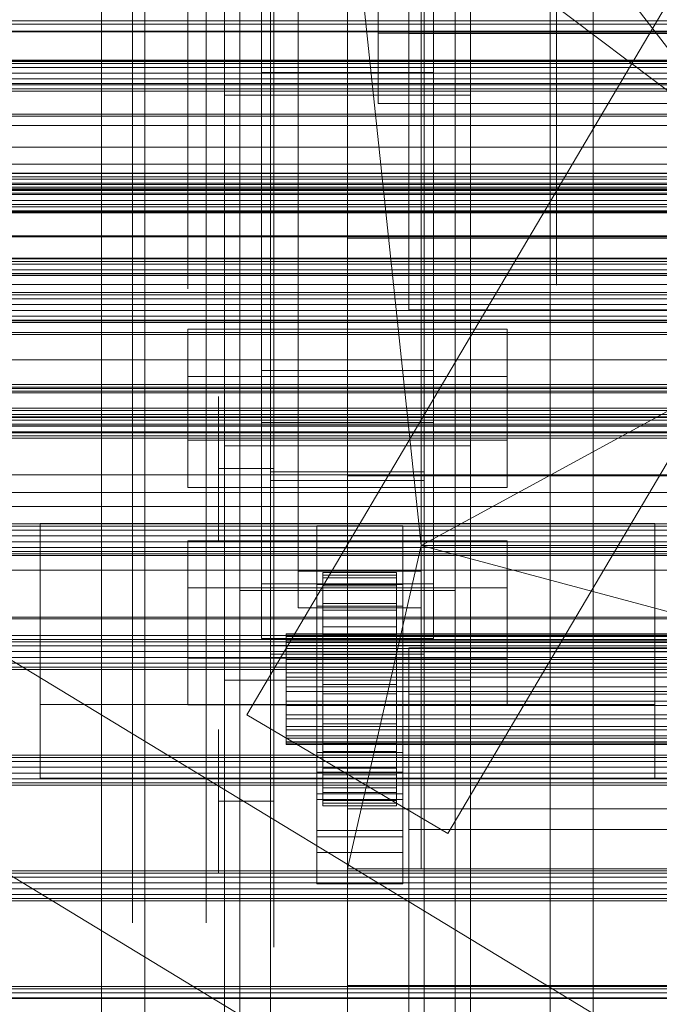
# Model space of a CAD drawing. Header units: millimetres. Extents: x -2233 to 65662, y -50530 to 6847.
# Tile 70 of 256: x -483 to -379, y -34493 to -34333. Entities that reach past the tile are written whole.
import ezdxf

# ---------------------------------------------------------------- set-up
doc = ezdxf.new("R2010")
doc.units = ezdxf.units.MM
for name, color, linetype, lineweight in [('COTAS_O', 1, 'Continuous', 0), ('frontal_briquetadora', 7, 'Continuous', 0), ('frontal_C01', 7, 'Continuous', 0), ('frontal_C02', 7, 'Continuous', 0), ('frontal_C03', 7, 'Continuous', 0), ('frontal_mezcladora', 7, 'Continuous', 0), ('frontal_secador', 7, 'Continuous', 0), ('frontal_tolva', 7, 'Continuous', 0), ('frontal_tolva-C01', 7, 'Continuous', 0)]:
    doc.layers.add(name, color=color, linetype=linetype, lineweight=lineweight)
doc.dimstyles.new('R19_100', dxfattribs={"dimtxt": 250, "dimasz": 150, "dimexe": 150, "dimexo": 80, "dimgap": 100, "dimtad": 1, "dimtih": 1, "dimtoh": 1, "dimdsep": 46, "dimcen": 0.09, "dimadec": 0, "dimazin": 0, "dimtfac": 1, "dimtdec": 4, "dimtofl": 0, "dimtmove": 0, "dimatfit": 3, "dimfxl": 1, "dimtolj": 1, "dimtzin": 0, "dimarcsym": 0})

# ---------------------------------------------------------------- blocks, each defined once
blk = doc.blocks.new('DIM_R32_39')
at = {"layer": 'COTAS_O'}
for p, q in [((-1725, -33700), (-1575, -33655)), ((1725, -33700), (1575, -33655)), ((-1725, -34400), (-1725, -33700)), ((-1725, -33700), (1725, -33700)), ((-1725, -33700), (-1575, -33745)), ((1725, -33700), (1575, -33745)), ((1725, -34400), (1725, -33700))]:
    blk.add_line(p, q, dxfattribs=at)
blk.add_text('3450 O', height=250, dxfattribs=at).set_placement((0, -33600))
blk = doc.blocks.new('DIM_R32_42')
at = {"layer": 'COTAS_O'}
for p, q in [((-650, -33700), (50, -33700)), ((50, -33700), (5, -33850)), ((50, -34900), (50, -33700)), ((50, -33700), (95, -33850)), ((50, -34900), (5, -34750)), ((50, -34900), (95, -34750)), ((-650, -34900), (50, -34900))]:
    blk.add_line(p, q, dxfattribs=at)
blk.add_text('1200 O', height=250, rotation=90, dxfattribs=at).set_placement((-50, -34300))
blk = doc.blocks.new('DIM_R32_43')
at = {"layer": 'COTAS_O'}
for p, q in [((-650, -34200), (-500, -34155)), ((650, -34200), (500, -34155)), ((-650, -34900), (-650, -34200)), ((-650, -34200), (650, -34200)), ((-650, -34200), (-500, -34245)), ((650, -34200), (500, -34245)), ((650, -34900), (650, -34200))]:
    blk.add_line(p, q, dxfattribs=at)
blk.add_text('1300 O', height=250, dxfattribs=at).set_placement((0, -34100))

msp = doc.modelspace()

# ---------------------------------------------------------------- linework, layer by layer
at = {"layer": 'frontal_briquetadora'}
for p, q in [((-430, -34680), (-430, -33820)), ((-430, -34060), (-430, -34490)), ((-430, -34496), (-430, -34060)), ((-430, -34680), (-430, -34260)), ((-430, -34496), (-430, -34260)), ((-430, -34305), (-430, -34471)), ((-418, -34418.333), (-430, -34305)), ((-210, -34471), (-430, -34305)), ((-430, -34680), (-430, -34305)), ((-430, -34305), (-430, -34496)), ((-210, -34305), (-418, -34418.333)), ((-465, -34313.797), (-465, -34332.755)), ((-453, -34313.797), (-453, -34332.755)), ((-453, -34314.542), (-453, -34333.532)), ((-442, -34314.542), (-442, -34333.532)), ((-442, -34314.554), (-442, -34333.882)), ((-430, -34314.554), (-430, -34333.882)), ((-420, -34316.687), (-420, -34333.081)), ((-396, -34316.687), (-396, -34333.081)), ((-396, -34318.183), (-396, -34335.166)), ((-420, -34340.477), (-420, -34325.125)), ((-396, -34340.477), (-396, -34325.125)), ((-396, -34342.827), (-396, -34326.924)), ((-456, -34328.696), (-456, -34343.717)), ((-453, -34328.696), (-453, -34343.717)), ((-430, -34328.696), (-430, -34343.717)), ((-396, -34330.557), (-396, -34345.711)), ((-465, -34332.059), (-465, -34349.672)), ((-453, -34331.113), (-453, -34346.418)), ((-442, -34331.914), (-442, -34349.588)), ((-430, -34331.914), (-430, -34349.588)), ((-396, -34331.113), (-396, -34346.418)), ((-465, -34332.755), (-465, -34351.191)), ((-453, -34332.755), (-453, -34351.191)), ((-453, -34333.532), (-453, -34351.599)), ((-442, -34333.532), (-442, -34351.599)), ((-442, -34333.882), (-442, -34352.677)), ((-430, -34333.882), (-430, -34352.677)), ((-420, -34333.081), (-420, -34347.243)), ((-396, -34333.081), (-396, -34347.243)), ((-396, -34335.166), (-396, -34349.836)), ((-420, -34353.313), (-420, -34340.477)), ((-396, -34353.313), (-396, -34340.477)), ((-396, -34356.124), (-396, -34342.827)), ((-456, -34343.717), (-456, -34356.398)), ((-453, -34343.717), (-453, -34356.398)), ((-430, -34343.717), (-430, -34356.398)), ((-453, -34346.418), (-453, -34358.978)), ((-396, -34345.711), (-396, -34358.147)), ((-396, -34346.418), (-396, -34358.978)), ((-420, -34347.243), (-420, -34358.629)), ((-396, -34347.243), (-396, -34358.629)), ((-465, -34349.672), (-465, -34366.107)), ((-442, -34349.588), (-442, -34366.174)), ((-430, -34349.588), (-430, -34366.174)), ((-396, -34349.836), (-396, -34361.631)), ((-465, -34351.191), (-465, -34368.936)), ((-453, -34351.191), (-453, -34368.936)), ((-453, -34351.599), (-453, -34368.458)), ((-442, -34351.599), (-442, -34368.458)), ((-442, -34352.677), (-442, -34370.769)), ((-430, -34352.677), (-430, -34370.769)), ((-420, -34363.139), (-420, -34353.313)), ((-396, -34363.139), (-396, -34353.313)), ((-396, -34366.303), (-396, -34356.124)), ((-456, -34356.398), (-456, -34366.307)), ((-453, -34356.398), (-453, -34366.307)), ((-430, -34356.398), (-430, -34366.307)), ((-453, -34358.978), (-453, -34368.312)), ((-430, -34361.302), (-430, -34359.564)), ((-420, -34358.629), (-420, -34366.801)), ((-396, -34358.147), (-396, -34367.388)), ((-396, -34358.629), (-396, -34366.801)), ((-396, -34358.978), (-396, -34368.312)), ((-430, -34364.433), (-430, -34361.302)), ((-396, -34361.631), (-396, -34370.096)), ((-420, -34369.578), (-420, -34363.139)), ((-396, -34369.578), (-396, -34363.139)), ((-430, -34368.338), (-430, -34364.433)), ((-465, -34366.107), (-465, -34381.105)), ((-456, -34366.307), (-456, -34373.106)), ((-453, -34366.307), (-453, -34373.106)), ((-442, -34366.174), (-442, -34381.431)), ((-430, -34366.174), (-430, -34381.431)), ((-430, -34366.307), (-430, -34373.106)), ((-420, -34366.801), (-420, -34371.445)), ((-396, -34372.973), (-396, -34366.303)), ((-396, -34366.801), (-396, -34371.445)), ((-396, -34367.388), (-396, -34373.079)), ((-465, -34368.936), (-465, -34385.831)), ((-453, -34368.312), (-453, -34374.059)), ((-453, -34368.458), (-453, -34383.843)), ((-453, -34368.936), (-453, -34385.831)), ((-442, -34368.458), (-442, -34383.843)), ((-430, -34368.338), (-188, -34368.338)), ((-430, -34368.338), (-430, -34372.243)), ((-396, -34368.312), (-396, -34374.059)), ((-442, -34370.769), (-442, -34387.994)), ((-430, -34370.769), (-430, -34387.994)), ((-420, -34372.383), (-420, -34369.578)), ((-396, -34372.383), (-396, -34369.578)), ((-396, -34370.096), (-396, -34374.907)), ((-430, -34372.243), (-430, -34375.375)), ((-420, -34371.445), (-420, -34372.383)), ((-396, -34371.445), (-396, -34372.383)), ((-456, -34373.106), (-456, -34376.565)), ((-453, -34373.106), (-453, -34376.565)), ((-430, -34373.106), (-430, -34376.565)), ((-396, -34375.878), (-396, -34372.973)), ((-396, -34373.079), (-396, -34375)), ((-453, -34374.059), (-453, -34376)), ((-430, -34375.375), (-430, -34377.112)), ((-396, -34374.059), (-396, -34376)), ((-396, -34374.907), (-396, -34375.878)), ((-465, -34381.105), (-465, -34394.43)), ((-442, -34381.431), (-442, -34395.136)), ((-430, -34381.431), (-430, -34395.136)), ((-453, -34383.843), (-453, -34397.512)), ((-442, -34383.843), (-442, -34397.512)), ((-465, -34385.831), (-465, -34401.723)), ((-453, -34385.831), (-453, -34401.723)), ((-442, -34387.994), (-442, -34404.195)), ((-430, -34387.994), (-430, -34404.195)), ((-465, -34394.43), (-465, -34405.871)), ((-451, -34396.433), (-451, -34394.116)), ((-442, -34396.433), (-442, -34394.116)), ((-451, -34400.608), (-451, -34396.433)), ((-442, -34395.136), (-442, -34407.089)), ((-442, -34400.608), (-442, -34396.433)), ((-430, -34395.136), (-430, -34407.089)), ((-453, -34397.512), (-453, -34409.248)), ((-442, -34397.512), (-442, -34409.248)), ((-430, -34399.964), (-430, -34398.226)), ((-451, -34405.815), (-451, -34400.608)), ((-442, -34405.815), (-442, -34400.608)), ((-430, -34403.095), (-430, -34399.964)), ((-465, -34401.723), (-465, -34416.466)), ((-453, -34401.723), (-453, -34416.466)), ((-442, -34404.195), (-442, -34419.227)), ((-430, -34407), (-430, -34403.095)), ((-430, -34404.195), (-430, -34419.227)), ((-465, -34405.871), (-465, -34415.248)), ((-442, -34405.815), (-451, -34405.815)), ((-451, -34405.815), (-451, -34411.021)), ((-442, -34405.815), (-442, -34411.021)), ((-442, -34407.089), (-442, -34417.116)), ((-430, -34407), (-188, -34407)), ((-430, -34407), (-430, -34410.905)), ((-430, -34407.089), (-430, -34417.116)), ((-453, -34409.248), (-453, -34418.868)), ((-442, -34409.248), (-442, -34418.868)), ((-451, -34411.021), (-451, -34415.197)), ((-442, -34411.021), (-442, -34415.197)), ((-430, -34410.905), (-430, -34414.036)), ((-430, -34414.036), (-430, -34415.774)), ((-465, -34415.248), (-465, -34422.414)), ((-451, -34415.197), (-451, -34417.514)), ((-442, -34415.197), (-442, -34417.514)), ((-465, -34416.466), (-465, -34429.929)), ((-453, -34416.466), (-453, -34429.929)), ((-442, -34417.116), (-442, -34425.07)), ((-430, -34417.116), (-430, -34425.07)), ((-453, -34418.868), (-453, -34426.218)), ((-442, -34418.868), (-442, -34426.218)), ((-418, -34418.333), (-430, -34471)), ((-418, -34471), (-418, -34418.333)), ((-418, -34418.333), (-222, -34418.333)), ((-222, -34471), (-418, -34418.333)), ((-442, -34419.227), (-442, -34432.952)), ((-430, -34419.227), (-430, -34432.952)), ((-465, -34422.414), (-465, -34427.255)), ((-442, -34425.07), (-442, -34430.836)), ((-430, -34425.07), (-430, -34430.836)), ((-453, -34426.218), (-453, -34431.184)), ((-442, -34426.218), (-442, -34431.184)), ((-465, -34427.255), (-465, -34429.694)), ((-465, -34429.929), (-465, -34441.988)), ((-453, -34429.929), (-453, -34441.988)), ((-453, -34431.184), (-453, -34433.686)), ((-442, -34430.836), (-442, -34434.33)), ((-442, -34431.184), (-442, -34433.686)), ((-430, -34430.836), (-430, -34434.33)), ((-442, -34432.952), (-442, -34445.246)), ((-430, -34432.952), (-430, -34445.246)), ((-442, -34434.33), (-442, -34435.5)), ((-430, -34434.33), (-430, -34435.5)), ((-465, -34441.988), (-465, -34452.535)), ((-453, -34441.988), (-453, -34452.535)), ((-442, -34445.246), (-442, -34455.999)), ((-430, -34445.246), (-430, -34455.999)), ((-451, -34450.618), (-451, -34448.301)), ((-442, -34450.618), (-442, -34448.301)), ((-451, -34454.793), (-451, -34450.618)), ((-442, -34454.793), (-442, -34450.618)), ((-465, -34452.535), (-465, -34461.475)), ((-453, -34452.535), (-453, -34461.475)), ((-451, -34460), (-451, -34454.793)), ((-442, -34460), (-442, -34454.793)), ((-442, -34455.999), (-442, -34465.113)), ((-430, -34455.999), (-430, -34465.113)), ((-442, -34460), (-451, -34460)), ((-451, -34460), (-451, -34465.207)), ((-442, -34460), (-442, -34465.207)), ((-465, -34461.475), (-465, -34468.725)), ((-453, -34461.475), (-453, -34468.725)), ((-451, -34465.207), (-451, -34469.382)), ((-442, -34465.113), (-442, -34472.505)), ((-442, -34465.207), (-442, -34469.382)), ((-430, -34465.113), (-430, -34472.505)), ((-465, -34468.725), (-465, -34474.221)), ((-453, -34468.725), (-453, -34474.221)), ((-451, -34469.382), (-451, -34471.699)), ((-442, -34469.382), (-442, -34471.699)), ((-430, -34471), (-418, -34471)), ((-430, -34471), (-210, -34471)), ((-430, -34471), (-430, -34680)), ((-430, -34471), (-430, -34496)), ((-210, -34471), (-418, -34471)), ((-222, -34471), (-418, -34471)), ((-442, -34472.505), (-442, -34478.109)), ((-430, -34472.505), (-430, -34478.109)), ((-465, -34474.221), (-465, -34477.913)), ((-453, -34474.221), (-453, -34477.913)), ((-465, -34477.913), (-465, -34479.768)), ((-453, -34477.913), (-453, -34479.768)), ((-442, -34478.109), (-442, -34481.873)), ((-430, -34478.109), (-430, -34481.873)), ((-442, -34481.873), (-442, -34483.763)), ((-430, -34481.873), (-430, -34483.763)), ((-210, -34490), (-430, -34490))]:
    msp.add_line(p, q, dxfattribs=at)
at = {"layer": 'frontal_C01'}
for p, q in [((-442.5, -34591.073), (-442.5, -33974.16)), ((-417.5, -33974.16), (-417.5, -34591.073)), ((-442.5, -34617.058), (-442.5, -34000.145)), ((-417.5, -34617.058), (-417.5, -34000.145)), ((-450, -34345.044), (-450, -34006.339)), ((-410, -34345.044), (-410, -34006.339)), ((-450, -34580.082), (-450, -34241.377)), ((-410, -34241.377), (-410, -34580.082)), ((-450, -34628.049), (-450, -34289.344)), ((-410, -34628.049), (-410, -34289.344)), ((-444, -34389.88), (-444, -34298.863)), ((-416, -34298.863), (-416, -34389.88)), ((-450, -34306.67), (-450, -34345.044)), ((-450, -34645.375), (-450, -34306.67)), ((-410, -34345.044), (-410, -34306.67)), ((-410, -34306.67), (-410, -34645.375)), ((-444, -34307.331), (-444, -34398.347)), ((-416, -34398.347), (-416, -34307.331)), ((-447.5, -34599.832), (-447.5, -34321.623)), ((-412.5, -34321.623), (-412.5, -34599.832)), ((-447.5, -34608.299), (-447.5, -34330.091)), ((-412.5, -34608.299), (-412.5, -34330.091)), ((-450, -34345.044), (-410, -34345.044)), ((-450, -34683.748), (-450, -34345.044)), ((-410, -34683.748), (-410, -34345.044)), ((-456, -34401.227), (-456, -34383.163)), ((-456, -34383.163), (-404, -34383.163)), ((-456, -34390.837), (-456, -34383.163)), ((-404, -34383.163), (-404, -34401.227)), ((-404, -34383.163), (-404, -34390.837)), ((-416, -34389.88), (-444, -34389.88)), ((-444, -34389.88), (-444, -34398.347)), ((-416, -34398.347), (-416, -34389.88)), ((-404, -34390.837), (-456, -34390.837)), ((-456, -34390.837), (-456, -34408.902)), ((-404, -34408.902), (-404, -34390.837)), ((-444, -34398.347), (-416, -34398.347)), ((-404, -34401.227), (-456, -34401.227)), ((-456, -34401.227), (-456, -34408.902)), ((-404, -34408.902), (-404, -34401.227)), ((-456, -34408.902), (-404, -34408.902)), ((-480, -34444.223), (-480, -34414.801)), ((-480, -34414.801), (-380, -34414.801)), ((-480, -34456.223), (-480, -34414.801)), ((-380, -34414.801), (-380, -34444.223)), ((-380, -34414.801), (-380, -34456.223)), ((-380, -34444.223), (-480, -34444.223)), ((-480, -34444.223), (-480, -34456.223)), ((-380, -34456.223), (-380, -34444.223)), ((-480, -34456.223), (-380, -34456.223)), ((-430, -34456.223), (-430, -34461.223)), ((430, -34456.223), (-430, -34456.223)), ((430, -34461.223), (-430, -34461.223)), ((-430, -34461.223), (-430, -34511.223))]:
    msp.add_line(p, q, dxfattribs=at)
at = {"layer": 'frontal_C02'}
for p, q in [((-446.358, -34445.904), (-186.358, -34005.904)), ((-413.642, -34465.236), (-153.642, -34025.236)), ((-470, -35975), (-470, -34035.57)), ((-463, -35975), (-463, -34035.57)), ((-397, -35975), (-397, -34035.57)), ((-390, -35975), (-390, -34035.57)), ((-450, -34402.112), (-450, -34044.45)), ((-410, -34044.45), (-410, -34402.112)), ((-450, -34440.294), (-450, -34082.632)), ((-410, -34440.294), (-410, -34082.632)), ((-450, -34578.704), (-450, -34221.042)), ((-410, -34221.042), (-410, -34578.704)), ((-442.5, -34406.362), (-442.5, -34230.064)), ((-417.5, -34230.064), (-417.5, -34406.362)), ((-442.5, -34436.044), (-442.5, -34259.747)), ((-417.5, -34436.044), (-417.5, -34259.747)), ((-450, -34626.431), (-450, -34268.769)), ((-410, -34626.431), (-410, -34268.769)), ((-438, -34422.539), (-438, -34278.508)), ((-418, -34278.508), (-418, -34422.539)), ((-438, -34284.469), (-438, -34428.5)), ((-418, -34428.5), (-418, -34284.469)), ((-425, -34334.92), (-425, -34319.779)), ((-425, -34331.234), (-425, -34346.375)), ((-444, -34341.366), (-444, -34332.424)), ((-444, -34424.583), (-444, -34332.424)), ((-416, -34332.424), (-416, -34341.366)), ((-416, -34332.424), (-416, -34424.583)), ((425, -34334.92), (-425, -34334.92)), ((-425, -34334.92), (-425, -34346.375)), ((-416, -34341.366), (-444, -34341.366)), ((-444, -34341.366), (-444, -34433.524)), ((-416, -34433.524), (-416, -34341.366)), ((-425, -34346.375), (425, -34346.375)), ((-410, -34402.112), (-450, -34402.112)), ((-450, -34402.112), (-450, -34440.294)), ((-450, -34759.774), (-450, -34402.112)), ((-410, -34440.294), (-410, -34402.112)), ((-410, -34402.112), (-410, -34759.774)), ((-442.5, -34436.044), (-442.5, -34406.362)), ((-442.5, -34406.362), (-417.5, -34406.362)), ((-417.5, -34406.362), (-417.5, -34436.044)), ((-417.5, -34407.76), (-442.5, -34407.76)), ((-442.5, -34407.76), (-442.5, -34434.646)), ((-442.5, -34946.786), (-442.5, -34407.76)), ((-417.5, -34434.646), (-417.5, -34407.76)), ((-417.5, -34407.76), (-417.5, -34946.786)), ((-435, -34418.721), (-435, -34415.144)), ((-435, -34415.144), (-421, -34415.144)), ((-435, -34455.235), (-435, -34415.144)), ((-421, -34415.144), (-421, -34418.721)), ((-421, -34415.144), (-421, -34455.235)), ((-447.5, -34425.674), (-447.5, -34416.732)), ((-447.5, -34416.732), (-412.5, -34416.732)), ((-447.5, -34598.096), (-447.5, -34416.732)), ((-412.5, -34416.732), (-412.5, -34425.674)), ((-412.5, -34416.732), (-412.5, -34598.096)), ((-456, -34436.682), (-456, -34417.607)), ((-456, -34417.607), (-404, -34417.607)), ((-456, -34425.243), (-456, -34417.607)), ((-421, -34418.721), (-435, -34418.721)), ((-435, -34418.721), (-435, -34458.812)), ((-421, -34458.812), (-421, -34418.721)), ((-404, -34417.607), (-404, -34436.682)), ((-404, -34417.607), (-404, -34425.243)), ((-418, -34422.539), (-438, -34422.539)), ((-438, -34422.539), (-438, -34428.5)), ((-434, -34432.754), (-434, -34422.763)), ((-434, -34422.763), (-434, -34423.209)), ((-434, -34422.763), (-422, -34422.763)), ((-434, -34423.61), (-434, -34422.763)), ((-434, -34432.965), (-434, -34423.209)), ((-434, -34423.209), (-434, -34424.918)), ((-434, -34423.209), (-422, -34423.209)), ((-434, -34433.156), (-434, -34423.61)), ((-434, -34423.61), (-422, -34423.61)), ((-434, -34425.694), (-434, -34423.61)), ((-422, -34423.209), (-422, -34422.763)), ((-422, -34422.763), (-422, -34432.754)), ((-422, -34422.763), (-422, -34423.61)), ((-422, -34424.918), (-422, -34423.209)), ((-422, -34423.209), (-422, -34432.965)), ((-422, -34423.61), (-422, -34433.156)), ((-422, -34423.61), (-422, -34425.694)), ((-418, -34428.5), (-418, -34422.539)), ((-404, -34425.243), (-456, -34425.243)), ((-456, -34425.243), (-456, -34444.318)), ((-416, -34424.583), (-444, -34424.583)), ((-444, -34424.583), (-444, -34433.524)), ((-435, -34428.258), (-435, -34424.682)), ((-435, -34424.682), (-421, -34424.682)), ((-435, -34464.773), (-435, -34424.682)), ((-434, -34433.775), (-434, -34424.918)), ((-434, -34424.918), (-434, -34427.774)), ((-434, -34424.918), (-422, -34424.918)), ((-422, -34427.774), (-422, -34424.918)), ((-422, -34424.918), (-422, -34433.775)), ((-421, -34424.682), (-421, -34428.258)), ((-421, -34424.682), (-421, -34464.773)), ((-416, -34433.524), (-416, -34424.583)), ((-404, -34444.318), (-404, -34425.243)), ((-412.5, -34425.674), (-447.5, -34425.674)), ((-447.5, -34607.038), (-447.5, -34425.674)), ((-434, -34434.143), (-434, -34425.694)), ((-434, -34425.694), (-422, -34425.694)), ((-434, -34428.872), (-434, -34425.694)), ((-422, -34425.694), (-422, -34434.143)), ((-422, -34425.694), (-422, -34428.872)), ((-412.5, -34607.038), (-412.5, -34425.674)), ((-438, -34428.5), (-418, -34428.5)), ((-421, -34428.258), (-435, -34428.258)), ((-435, -34428.258), (-435, -34468.349)), ((-434, -34435.128), (-434, -34427.774)), ((-434, -34427.774), (-434, -34431.583)), ((-434, -34427.774), (-422, -34427.774)), ((-422, -34431.583), (-422, -34427.774)), ((-422, -34427.774), (-422, -34435.128)), ((-421, -34468.349), (-421, -34428.258)), ((-434, -34435.648), (-434, -34428.872)), ((-434, -34428.872), (-422, -34428.872)), ((-434, -34432.927), (-434, -34428.872)), ((-422, -34428.872), (-422, -34435.648)), ((-422, -34428.872), (-422, -34432.927)), ((-434, -34436.932), (-434, -34431.583)), ((-434, -34431.583), (-434, -34436.084)), ((-434, -34431.583), (-422, -34431.583)), ((-422, -34436.084), (-422, -34431.583)), ((-422, -34431.583), (-422, -34436.932)), ((-440, -34433.156), (-440, -34432.754)), ((-440, -34432.754), (-440, -34432.965)), ((-440, -34432.754), (440, -34432.754)), ((-440, -34432.965), (-440, -34433.775)), ((-440, -34432.965), (440, -34432.965)), ((-440, -34434.143), (-440, -34433.156)), ((-440, -34433.156), (440, -34433.156)), ((-434, -34432.965), (-434, -34432.754)), ((-422, -34432.754), (-434, -34432.754)), ((-434, -34432.754), (-434, -34433.156)), ((-434, -34437.569), (-434, -34432.927)), ((-434, -34432.927), (-422, -34432.927)), ((-434, -34437.583), (-434, -34432.927)), ((-434, -34433.775), (-434, -34432.965)), ((-422, -34432.965), (-434, -34432.965)), ((-422, -34433.156), (-434, -34433.156)), ((-434, -34433.156), (-434, -34434.143)), ((-422, -34432.754), (-422, -34432.965)), ((-422, -34433.156), (-422, -34432.754)), ((-422, -34432.927), (-422, -34437.569)), ((-422, -34432.927), (-422, -34437.583)), ((-422, -34432.965), (-422, -34433.775)), ((-422, -34434.143), (-422, -34433.156)), ((-444, -34433.524), (-416, -34433.524)), ((-442.5, -34434.646), (-417.5, -34434.646)), ((-442.5, -34973.672), (-442.5, -34434.646)), ((-440, -34433.775), (-440, -34435.128)), ((-440, -34433.775), (440, -34433.775)), ((-440, -34435.648), (-440, -34434.143)), ((-440, -34434.143), (440, -34434.143)), ((-434, -34435.128), (-434, -34433.775)), ((-422, -34433.775), (-434, -34433.775)), ((-422, -34434.143), (-434, -34434.143)), ((-434, -34434.143), (-434, -34435.648)), ((-422, -34433.775), (-422, -34435.128)), ((-422, -34435.648), (-422, -34434.143)), ((-417.5, -34973.672), (-417.5, -34434.646)), ((-417.5, -34436.044), (-442.5, -34436.044)), ((-440, -34435.128), (-440, -34436.932)), ((-440, -34435.128), (440, -34435.128)), ((-440, -34437.569), (-440, -34435.648)), ((-440, -34435.648), (440, -34435.648)), ((-434, -34436.932), (-434, -34435.128)), ((-422, -34435.128), (-434, -34435.128)), ((-422, -34435.648), (-434, -34435.648)), ((-434, -34435.648), (-434, -34437.569)), ((-434, -34436.084), (-434, -34439.064)), ((-422, -34436.084), (-434, -34436.084)), ((-434, -34436.084), (-434, -34440.971)), ((-422, -34435.128), (-422, -34436.932)), ((-422, -34437.569), (-422, -34435.648)), ((-422, -34439.064), (-422, -34436.084)), ((-422, -34440.971), (-422, -34436.084)), ((-404, -34436.682), (-456, -34436.682)), ((-456, -34436.682), (-456, -34444.318)), ((-440, -34436.932), (-440, -34439.064)), ((-440, -34436.932), (440, -34436.932)), ((-440, -34439.774), (-440, -34437.569)), ((-440, -34437.569), (440, -34437.569)), ((-434, -34439.064), (-434, -34436.932)), ((-422, -34436.932), (-434, -34436.932)), ((-422, -34437.569), (-434, -34437.569)), ((-434, -34437.569), (-434, -34439.774)), ((-434, -34439.774), (-434, -34437.583)), ((-434, -34437.583), (-422, -34437.583)), ((-434, -34442.523), (-434, -34437.583)), ((-422, -34436.932), (-422, -34439.064)), ((-422, -34439.774), (-422, -34437.569)), ((-422, -34437.583), (-422, -34439.774)), ((-422, -34437.583), (-422, -34442.523)), ((-404, -34444.318), (-404, -34436.682)), ((-440, -34439.064), (-440, -34441.379)), ((440, -34439.064), (-440, -34439.064)), ((-434, -34439.064), (-422, -34439.064)), ((-434, -34441.379), (-434, -34439.064)), ((-422, -34439.064), (-422, -34441.379)), ((-450, -34440.294), (-410, -34440.294)), ((-450, -34797.956), (-450, -34440.294)), ((-440, -34442.114), (-440, -34439.774)), ((-440, -34439.774), (440, -34439.774)), ((-422, -34439.774), (-434, -34439.774)), ((-434, -34439.774), (-434, -34442.114)), ((-434, -34441.379), (-434, -34440.971)), ((-434, -34440.971), (-434, -34445.911)), ((-434, -34440.971), (-422, -34440.971)), ((-422, -34442.114), (-422, -34439.774)), ((-422, -34445.911), (-422, -34440.971)), ((-422, -34440.971), (-422, -34441.379)), ((-410, -34797.956), (-410, -34440.294)), ((-440, -34441.379), (-440, -34443.719)), ((-440, -34441.379), (440, -34441.379)), ((-440, -34444.429), (-440, -34442.114)), ((-440, -34442.114), (440, -34442.114)), ((-434, -34443.719), (-434, -34441.379)), ((-422, -34441.379), (-434, -34441.379)), ((-434, -34442.114), (-434, -34442.523)), ((-422, -34442.114), (-434, -34442.114)), ((-434, -34442.114), (-434, -34444.429)), ((-434, -34442.523), (-422, -34442.523)), ((-434, -34447.41), (-434, -34442.523)), ((-422, -34441.379), (-422, -34443.719)), ((-422, -34442.523), (-422, -34442.114)), ((-422, -34444.429), (-422, -34442.114)), ((-422, -34442.523), (-422, -34447.41)), ((-456, -34444.318), (-404, -34444.318)), ((-440, -34443.719), (-440, -34445.925)), ((-440, -34443.719), (440, -34443.719)), ((-440, -34446.561), (-440, -34444.429)), ((-440, -34444.429), (440, -34444.429)), ((-434, -34445.925), (-434, -34443.719)), ((-434, -34443.719), (-434, -34445.911)), ((-422, -34443.719), (-434, -34443.719)), ((-434, -34444.429), (-434, -34447.41)), ((-422, -34444.429), (-434, -34444.429)), ((-434, -34444.429), (-434, -34446.561)), ((-422, -34445.911), (-422, -34443.719)), ((-422, -34443.719), (-422, -34445.925)), ((-422, -34447.41), (-422, -34444.429)), ((-422, -34446.561), (-422, -34444.429)), ((-446.358, -34445.904), (-413.642, -34465.236)), ((-440, -34445.925), (-440, -34447.845)), ((-440, -34445.925), (440, -34445.925)), ((-434, -34445.911), (-434, -34450.567)), ((-434, -34445.911), (-422, -34445.911)), ((-434, -34447.845), (-434, -34445.925)), ((-434, -34445.925), (-434, -34450.567)), ((-422, -34445.925), (-434, -34445.925)), ((-422, -34450.567), (-422, -34445.911)), ((-422, -34450.567), (-422, -34445.925)), ((-422, -34445.925), (-422, -34447.845)), ((-440, -34448.365), (-440, -34446.561)), ((-440, -34446.561), (440, -34446.561)), ((-434, -34446.561), (-434, -34451.911)), ((-422, -34446.561), (-434, -34446.561)), ((-434, -34446.561), (-434, -34448.365)), ((-434, -34447.41), (-422, -34447.41)), ((-434, -34451.911), (-434, -34447.41)), ((-422, -34451.911), (-422, -34446.561)), ((-422, -34448.365), (-422, -34446.561)), ((-422, -34447.41), (-422, -34451.911)), ((-440, -34447.845), (-440, -34449.351)), ((-440, -34447.845), (440, -34447.845)), ((-440, -34449.718), (-440, -34448.365)), ((-440, -34448.365), (440, -34448.365)), ((-440, -34449.351), (-440, -34450.338)), ((-440, -34449.351), (440, -34449.351)), ((-434, -34449.351), (-434, -34447.845)), ((-434, -34447.845), (-434, -34454.622)), ((-422, -34447.845), (-434, -34447.845)), ((-434, -34448.365), (-434, -34455.719)), ((-422, -34448.365), (-434, -34448.365)), ((-434, -34448.365), (-434, -34449.718)), ((-434, -34450.338), (-434, -34449.351)), ((-434, -34449.351), (-434, -34457.799)), ((-422, -34449.351), (-434, -34449.351)), ((-422, -34454.622), (-422, -34447.845)), ((-422, -34447.845), (-422, -34449.351)), ((-422, -34455.719), (-422, -34448.365)), ((-422, -34449.718), (-422, -34448.365)), ((-422, -34457.799), (-422, -34449.351)), ((-422, -34449.351), (-422, -34450.338)), ((-440, -34450.528), (-440, -34449.718)), ((-440, -34449.718), (440, -34449.718)), ((-440, -34450.338), (-440, -34450.739)), ((-440, -34450.338), (440, -34450.338)), ((-440, -34450.739), (-440, -34450.528)), ((-440, -34450.528), (440, -34450.528)), ((-440, -34450.739), (440, -34450.739)), ((-434, -34449.718), (-434, -34458.575)), ((-422, -34449.718), (-434, -34449.718)), ((-434, -34449.718), (-434, -34450.528)), ((-434, -34450.739), (-434, -34450.338)), ((-434, -34450.338), (-434, -34459.883)), ((-422, -34450.338), (-434, -34450.338)), ((-434, -34450.528), (-434, -34460.285)), ((-422, -34450.528), (-434, -34450.528)), ((-434, -34450.528), (-434, -34450.739)), ((-434, -34450.567), (-434, -34454.622)), ((-434, -34450.567), (-422, -34450.567)), ((-434, -34450.739), (-434, -34460.731)), ((-422, -34450.739), (-434, -34450.739)), ((-422, -34458.575), (-422, -34449.718)), ((-422, -34450.528), (-422, -34449.718)), ((-422, -34459.883), (-422, -34450.338)), ((-422, -34450.338), (-422, -34450.739)), ((-422, -34460.285), (-422, -34450.528)), ((-422, -34450.739), (-422, -34450.528)), ((-422, -34454.622), (-422, -34450.567)), ((-422, -34460.731), (-422, -34450.739)), ((-435, -34465.784), (-435, -34452.073)), ((-435, -34452.073), (-421, -34452.073)), ((-435, -34459.71), (-435, -34452.073)), ((-434, -34451.911), (-422, -34451.911)), ((-434, -34455.719), (-434, -34451.911)), ((-422, -34451.911), (-422, -34455.719)), ((-421, -34452.073), (-421, -34465.784)), ((-421, -34452.073), (-421, -34459.71)), ((-421, -34455.235), (-435, -34455.235)), ((-435, -34455.235), (-435, -34458.812)), ((-434, -34454.622), (-434, -34457.799)), ((-434, -34454.622), (-422, -34454.622)), ((-434, -34455.719), (-422, -34455.719)), ((-434, -34458.575), (-434, -34455.719)), ((-422, -34457.799), (-422, -34454.622)), ((-422, -34455.719), (-422, -34458.575)), ((-421, -34458.812), (-421, -34455.235)), ((-435, -34458.812), (-421, -34458.812)), ((-434, -34457.799), (-434, -34459.883)), ((-434, -34457.799), (-422, -34457.799)), ((-434, -34458.575), (-422, -34458.575)), ((-434, -34460.285), (-434, -34458.575)), ((-422, -34459.883), (-422, -34457.799)), ((-422, -34458.575), (-422, -34460.285)), ((-421, -34459.71), (-435, -34459.71)), ((-435, -34459.71), (-435, -34473.42)), ((-434, -34459.883), (-434, -34460.731)), ((-434, -34459.883), (-422, -34459.883)), ((-434, -34460.285), (-422, -34460.285)), ((-434, -34460.731), (-434, -34460.285)), ((-422, -34460.731), (-422, -34459.883)), ((-422, -34460.285), (-422, -34460.731)), ((-421, -34473.42), (-421, -34459.71)), ((-434, -34460.731), (-422, -34460.731)), ((-421, -34464.773), (-435, -34464.773)), ((-435, -34464.773), (-435, -34468.349)), ((-421, -34468.349), (-421, -34464.773)), ((-421, -34465.784), (-435, -34465.784)), ((-435, -34465.784), (-435, -34473.42)), ((-421, -34473.42), (-421, -34465.784)), ((-435, -34468.349), (-421, -34468.349)), ((-435, -34473.42), (-421, -34473.42))]:
    msp.add_line(p, q, dxfattribs=at)
at = {"layer": 'frontal_C03'}
for p, q in [((1422.787, -35595.6), (-1407.213, -33876.74)), ((1407.213, -35621.241), (-1422.787, -33902.381)), ((1250, -34334.641), (-1250, -34334.641)), ((1250, -34334.727), (-1250, -34334.727)), ((1250, -34339.34), (-1250, -34339.34)), ((1250, -34339.477), (-1250, -34339.477)), ((1250, -34339.585), (-1250, -34339.585)), ((1250, -34339.863), (-1250, -34339.863)), ((1250, -34340.529), (-1250, -34340.529)), ((-1250, -34341.462), (1250, -34341.462)), ((1250, -34342.403), (-1250, -34342.403)), ((1250, -34343.336), (-1250, -34343.336)), ((1250, -34344.002), (-1250, -34344.002)), ((1250, -34344.388), (-1250, -34344.388)), ((1250, -34348.108), (-1250, -34348.108)), ((1250, -34348.474), (-1250, -34348.474)), ((1496, -34356.248), (-1496, -34356.248)), ((1496, -34356.275), (-1496, -34356.275)), ((1496, -34357.716), (-1496, -34357.716)), ((1496, -34357.792), (-1496, -34357.792)), ((1250, -34358.311), (-1250, -34358.311)), ((1250, -34358.697), (-1250, -34358.697)), ((1250, -34359.363), (-1250, -34359.363)), ((1496, -34360.456), (-1496, -34360.456)), ((1496, -34360.57), (-1496, -34360.57)), ((1250, -34359.61), (-1250, -34359.61)), ((-1250, -34360.042), (1250, -34360.042)), ((-1250, -34360.296), (1250, -34360.296)), ((1250, -34361.237), (-1250, -34361.237)), ((1250, -34362.17), (-1250, -34362.17)), ((1496, -34364.05), (-1496, -34364.05)), ((-1496, -34364.185), (1496, -34364.185)), ((1250, -34362.835), (-1250, -34362.835)), ((1250, -34363.222), (-1250, -34363.222)), ((1496, -34367.952), (-1496, -34367.952)), ((1496, -34368.087), (-1496, -34368.087)), ((1496, -34371.567), (-1496, -34371.567)), ((1496, -34371.682), (-1496, -34371.682)), ((1250, -34372.096), (-1250, -34372.096)), ((1250, -34372.527), (-1250, -34372.527)), ((1496, -34374.345), (-1496, -34374.345)), ((1496, -34374.421), (-1496, -34374.421)), ((1496, -34375.863), (-1496, -34375.863)), ((1496, -34375.89), (-1496, -34375.89)), ((1250, -34377.145), (-1250, -34377.145)), ((1250, -34377.531), (-1250, -34377.531)), ((1250, -34378.197), (-1250, -34378.197)), ((-1250, -34379.129), (1250, -34379.129)), ((1250, -34380.071), (-1250, -34380.071)), ((1250, -34381.004), (-1250, -34381.004)), ((1250, -34381.669), (-1250, -34381.669)), ((1250, -34382.056), (-1250, -34382.056)), ((1250, -34383.664), (-1250, -34383.664)), ((1250, -34384.03), (-1250, -34384.03)), ((1250, -34392.553), (-1250, -34392.553)), ((1250, -34392.797), (-1250, -34392.797)), ((1250, -34395.979), (-1250, -34395.979)), ((1250, -34396.365), (-1250, -34396.365)), ((1250, -34397.031), (-1250, -34397.031)), ((1250, -34397.41), (-1250, -34397.41)), ((1250, -34397.496), (-1250, -34397.496)), ((-1250, -34397.963), (1250, -34397.963)), ((1250, -34398.905), (-1250, -34398.905)), ((1250, -34399.837), (-1250, -34399.837)), ((1250, -34400.503), (-1250, -34400.503)), ((1250, -34400.889), (-1250, -34400.889)), ((1250, -34414.813), (-1250, -34414.813)), ((1250, -34415.199), (-1250, -34415.199)), ((1250, -34415.865), (-1250, -34415.865)), ((-1250, -34416.797), (1250, -34416.797)), ((1250, -34417.739), (-1250, -34417.739)), ((1250, -34418.671), (-1250, -34418.671)), ((1250, -34419.337), (-1250, -34419.337)), ((1250, -34419.723), (-1250, -34419.723)), ((1250, -34433.647), (-1250, -34433.647)), ((1250, -34434.033), (-1250, -34434.033)), ((1250, -34434.699), (-1250, -34434.699)), ((-1250, -34435.631), (1250, -34435.631)), ((1250, -34436.573), (-1250, -34436.573)), ((1250, -34437.505), (-1250, -34437.505)), ((1250, -34438.171), (-1250, -34438.171)), ((1250, -34438.557), (-1250, -34438.557)), ((1250, -34452.481), (-1250, -34452.481)), ((1250, -34452.867), (-1250, -34452.867)), ((1250, -34453.533), (-1250, -34453.533)), ((-1250, -34454.465), (1250, -34454.465)), ((1250, -34455.407), (-1250, -34455.407)), ((1250, -34456.339), (-1250, -34456.339)), ((1250, -34457.005), (-1250, -34457.005)), ((1250, -34457.391), (-1250, -34457.391)), ((1250, -34471.314), (-1250, -34471.314)), ((1250, -34471.701), (-1250, -34471.701)), ((1250, -34472.367), (-1250, -34472.367)), ((-1250, -34473.299), (1250, -34473.299)), ((1250, -34474.241), (-1250, -34474.241)), ((1250, -34475.173), (-1250, -34475.173)), ((1250, -34475.839), (-1250, -34475.839)), ((1250, -34476.225), (-1250, -34476.225)), ((1250, -34490.148), (-1250, -34490.148)), ((1250, -34490.535), (-1250, -34490.535)), ((1250, -34491.2), (-1250, -34491.2)), ((-1250, -34492.133), (1250, -34492.133))]:
    msp.add_line(p, q, dxfattribs=at)
at = {"layer": 'frontal_mezcladora'}
for p, q in [((-375.51, -34340.51), (-395.851, -34314)), ((-420, -34335), (-150, -34335)), ((-420, -34380), (-420, -34335)), ((-420, -34380), (-150, -34380)), ((-420, -34442.586), (-420, -34435)), ((-420, -34435), (240, -34435)), ((-420, -34464.602), (-420, -34442.586)), ((-420, -34442.586), (240, -34442.586)), ((-420, -34498.893), (-420, -34464.602)), ((-420, -34464.602), (240, -34464.602))]:
    msp.add_line(p, q, dxfattribs=at)
at = {"layer": 'frontal_secador'}
for p, q in [((1360, -34333.5), (-1360, -34333.5)), ((1250, -34332.924), (-1250, -34332.924)), ((1360, -34343.147), (-1360, -34343.147)), ((-1360, -34353.5), (1360, -34353.5)), ((-1250, -34353.5), (1250, -34353.5)), ((1360, -34363.853), (-1360, -34363.853)), ((1360, -34373.5), (-1360, -34373.5)), ((1250, -34374.076), (-1250, -34374.076)), ((1360, -34381.784), (-1360, -34381.784)), ((1360, -34388.141), (-1360, -34388.141)), ((1360, -34392.137), (-1360, -34392.137)), ((1250, -34393.25), (-1250, -34393.25)), ((1360, -34393.5), (-1360, -34393.5)), ((1250, -34409.715), (-1250, -34409.715)), ((1250, -34422.349), (-1250, -34422.349)), ((1250, -34430.291), (-1250, -34430.291)), ((1250, -34433), (-1250, -34433))]:
    msp.add_line(p, q, dxfattribs=at)
at = {"layer": 'frontal_tolva'}
for p, q in [((-1821.5, -34350), (1821.5, -34350)), ((-1821.5, -34361), (1821.5, -34361)), ((-670, -34400), (670, -34400)), ((600, -34400), (-600, -34400)), ((-600, -34406.849), (600, -34406.849)), ((-670, -34412), (670, -34412)), ((-660, -34420), (660, -34420)), ((-660, -34430), (660, -34430)), ((-1821.5, -34492), (1821.5, -34492))]:
    msp.add_line(p, q, dxfattribs=at)
at = {"layer": 'frontal_tolva-C01'}
for p, q in [((-600, -34398.584), (600, -34398.584)), ((600, -34398.876), (-600, -34398.876)), ((600, -34400), (-600, -34400))]:
    msp.add_line(p, q, dxfattribs=at)

# ---------------------------------------------------------------- dimensions: what is measured, and where the dimension line sits
at = {"layer": 'COTAS_O'}
for p1, p2, distance, picture, middle in [((-650, -34900), (-650, -33700), -700, 'DIM_R32_42', (50, -34300)), ((-1725, -34400), (1725, -34400), 700, 'DIM_R32_39', (0, -33700)), ((-650, -34900), (650, -34900), 700, 'DIM_R32_43', (0, -34200))]:
    dim = msp.add_aligned_dim(p1=p1, p2=p2, distance=distance, text='<> O', dimstyle='R19_100', dxfattribs=at)
    dim.commit()
    dim.dimension.update_dxf_attribs({"geometry": picture, "text_midpoint": middle})

doc.saveas('drawing.dxf')
